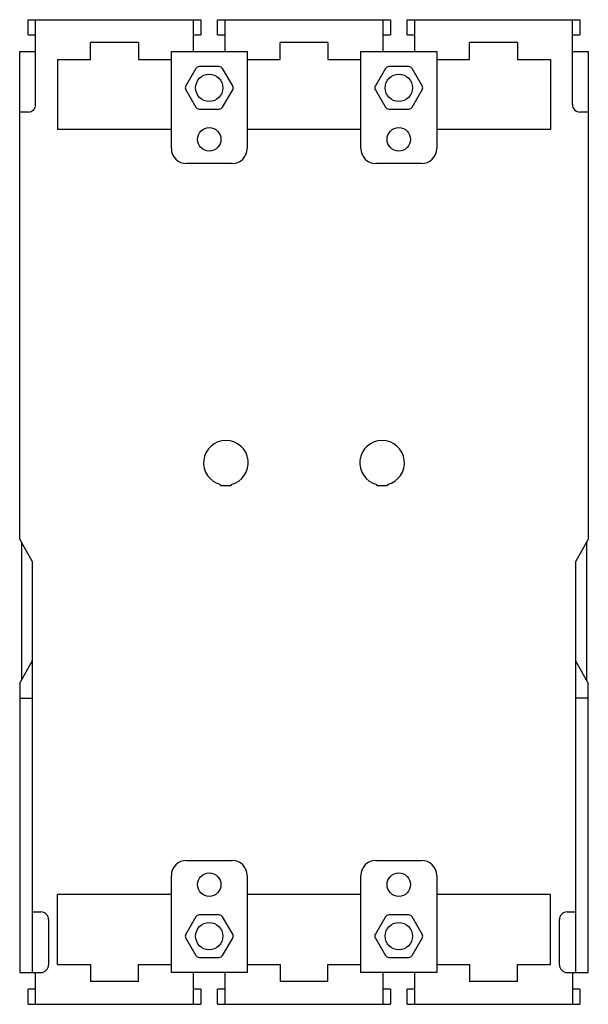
# Model space of a CAD drawing. Header units: millimetres. Extents: x 16 to 91, y 10 to 140.
import ezdxf

# ---------------------------------------------------------------- set-up
doc = ezdxf.new("R2010")
doc.units = ezdxf.units.MM
doc.header["$LTSCALE"] = 9.82031
doc.layers.add('00_COMPONENTS_1', color=7, linetype='CONTINUOUS')

msp = doc.modelspace()

# ---------------------------------------------------------------- linework, layer by layer
at = {"layer": '00_COMPONENTS_1', "color": 7, "linetype": 'Continuous'}
for p, q in [((17.6, 138.05), (17.6, 140.05)), ((17.6, 140.05), (40.4, 140.05)), ((18.6, 128.85), (18.6, 140.05)), ((39.4, 140.05), (39.4, 135.85)), ((40.4, 140.05), (40.4, 138.05)), ((42.6, 138.05), (42.6, 140.05)), ((42.6, 140.05), (65.4, 140.05)), ((43.6, 135.85), (43.6, 140.05)), ((64.4, 140.05), (64.4, 135.85)), ((65.4, 140.05), (65.4, 138.05)), ((67.6, 138.05), (67.6, 140.05)), ((67.6, 140.05), (90.4, 140.05)), ((68.6, 135.85), (68.6, 140.05)), ((89.4, 128.85), (89.4, 140.05)), ((90.4, 140.05), (90.4, 138.05)), ((17.6, 138.05), (18.6, 138.05)), ((39.4, 138.05), (40.4, 138.05)), ((42.6, 138.05), (43.6, 138.05)), ((64.4, 138.05), (65.4, 138.05)), ((67.6, 138.05), (68.6, 138.05)), ((89.4, 138.05), (90.4, 138.05)), ((25.85, 134.8), (25.85, 137.05)), ((32.15, 137.05), (25.85, 137.05)), ((32.15, 137.05), (32.15, 134.8)), ((50.85, 134.8), (50.85, 137.05)), ((57.15, 137.05), (50.85, 137.05)), ((57.15, 137.05), (57.15, 134.8)), ((75.85, 134.8), (75.85, 137.05)), ((82.15, 137.05), (75.85, 137.05)), ((82.15, 137.05), (82.15, 134.8)), ((16.5, 71.45), (16.5, 135.85)), ((16.5, 135.85), (18.6, 135.85)), ((36.5, 123.05), (36.5, 135.85)), ((36.5, 135.85), (46.5, 135.85)), ((46.5, 135.85), (46.5, 123.05)), ((61.5, 123.05), (61.5, 135.85)), ((61.5, 135.85), (71.5, 135.85)), ((71.5, 135.85), (71.5, 123.05)), ((89.4, 135.85), (91.5, 135.85)), ((91.5, 135.85), (91.5, 71.45)), ((21.5, 134.8), (21.5, 125.55)), ((21.5, 134.8), (25.85, 134.8)), ((32.15, 134.8), (36.5, 134.8)), ((46.5, 134.8), (50.85, 134.8)), ((57.15, 134.8), (61.5, 134.8)), ((71.5, 134.8), (75.85, 134.8)), ((82.15, 134.8), (86.5, 134.8)), ((86.5, 134.8), (86.5, 125.55)), ((39.73, 133.6), (38.4, 131.3)), ((42.83, 133.85), (40.17, 133.85)), ((44.59, 131.3), (43.26, 133.6)), ((64.74, 133.6), (63.41, 131.3)), ((67.83, 133.85), (65.17, 133.85)), ((69.59, 131.3), (68.26, 133.6)), ((38.4, 130.8), (39.73, 128.5)), ((43.26, 128.5), (44.59, 130.8)), ((63.41, 130.8), (64.74, 128.5)), ((68.26, 128.5), (69.59, 130.8)), ((17.6, 127.85), (16.5, 127.85)), ((40.17, 128.25), (42.83, 128.25)), ((65.17, 128.25), (67.83, 128.25)), ((91.5, 127.85), (90.4, 127.85)), ((36.5, 125.55), (21.5, 125.55)), ((61.5, 125.55), (46.5, 125.55)), ((86.5, 125.55), (71.5, 125.55)), ((44.5, 121.05), (38.5, 121.05)), ((69.5, 121.05), (63.5, 121.05)), ((43, 78.55), (43, 78.68)), ((43, 78.55), (44.4, 78.55)), ((44.4, 78.68), (44.4, 78.55)), ((63.6, 78.55), (63.6, 78.68)), ((63.6, 78.55), (65, 78.55)), ((65, 78.68), (65, 78.55)), ((18.2, 68.45), (16.5, 71.45)), ((16.75, 71.01), (16.75, 52.89)), ((91.5, 71.45), (89.8, 68.45)), ((91.25, 71.01), (91.25, 52.89)), ((18.2, 14.25), (18.2, 68.45)), ((89.8, 68.45), (89.8, 14.25)), ((16.5, 52.45), (18.2, 55.45)), ((91.5, 52.45), (89.8, 55.45)), ((16.5, 52.45), (16.5, 14.25)), ((91.5, 14.25), (91.5, 52.45)), ((16.5, 50.45), (18.2, 50.45)), ((91.5, 50.45), (89.8, 50.45)), ((38.5, 29.05), (44.5, 29.05)), ((63.5, 29.05), (69.5, 29.05)), ((36.5, 14.25), (36.5, 27.05)), ((46.5, 27.05), (46.5, 14.25)), ((61.5, 14.25), (61.5, 27.05)), ((71.5, 27.05), (71.5, 14.25)), ((36.5, 24.55), (21.5, 24.55)), ((21.5, 15.3), (21.5, 24.55)), ((61.5, 24.55), (46.5, 24.55)), ((86.5, 24.55), (71.5, 24.55)), ((86.5, 15.3), (86.5, 24.55)), ((18.2, 22.25), (19.3, 22.25)), ((88.7, 22.25), (89.8, 22.25)), ((20.3, 21.25), (20.3, 15.25)), ((39.73, 21.6), (38.4, 19.3)), ((42.83, 21.85), (40.17, 21.85)), ((44.59, 19.3), (43.26, 21.6)), ((64.74, 21.6), (63.41, 19.3)), ((67.83, 21.85), (65.17, 21.85)), ((69.59, 19.3), (68.26, 21.6)), ((87.7, 15.25), (87.7, 21.25)), ((38.4, 18.8), (39.73, 16.5)), ((43.26, 16.5), (44.59, 18.8)), ((63.41, 18.8), (64.74, 16.5)), ((68.26, 16.5), (69.59, 18.8)), ((40.17, 16.25), (42.83, 16.25)), ((65.17, 16.25), (67.83, 16.25)), ((21.5, 15.3), (25.85, 15.3)), ((25.85, 15.3), (25.85, 13.05)), ((32.15, 15.3), (36.5, 15.3)), ((32.15, 13.05), (32.15, 15.3)), ((46.5, 15.3), (50.85, 15.3)), ((50.85, 15.3), (50.85, 13.05)), ((57.15, 15.3), (61.5, 15.3)), ((57.15, 13.05), (57.15, 15.3)), ((71.5, 15.3), (75.85, 15.3)), ((75.85, 15.3), (75.85, 13.05)), ((82.15, 15.3), (86.5, 15.3)), ((82.15, 13.05), (82.15, 15.3)), ((16.5, 14.25), (19.3, 14.25)), ((18.6, 10.05), (18.6, 14.25)), ((32.15, 13.05), (25.85, 13.05)), ((46.5, 14.25), (36.5, 14.25)), ((39.4, 14.25), (39.4, 10.05)), ((43.6, 10.05), (43.6, 14.25)), ((57.15, 13.05), (50.85, 13.05)), ((71.5, 14.25), (61.5, 14.25)), ((64.4, 14.25), (64.4, 10.05)), ((68.6, 10.05), (68.6, 14.25)), ((82.15, 13.05), (75.85, 13.05)), ((88.7, 14.25), (91.5, 14.25)), ((89.4, 14.25), (89.4, 10.05)), ((18.6, 12.05), (17.6, 12.05)), ((17.6, 10.05), (17.6, 12.05)), ((40.4, 12.05), (39.4, 12.05)), ((40.4, 12.05), (40.4, 10.05)), ((43.6, 12.05), (42.6, 12.05)), ((42.6, 10.05), (42.6, 12.05)), ((65.4, 12.05), (64.4, 12.05)), ((65.4, 12.05), (65.4, 10.05)), ((68.6, 12.05), (67.6, 12.05)), ((67.6, 10.05), (67.6, 12.05)), ((90.4, 12.05), (89.4, 12.05)), ((90.4, 12.05), (90.4, 10.05)), ((17.6, 10.05), (40.4, 10.05)), ((42.6, 10.05), (65.4, 10.05)), ((67.6, 10.05), (90.4, 10.05))]:
    msp.add_line(p, q, dxfattribs=at)
for centre, radius in [((41.5, 131.05), 1.8), ((66.5, 131.05), 1.8), ((41.5, 124.25), 1.55), ((66.5, 124.25), 1.55), ((41.5, 25.85), 1.55), ((66.5, 25.85), 1.55), ((41.5, 19.05), 1.8), ((66.5, 19.05), 1.8)]:
    msp.add_circle(centre, radius, dxfattribs=at)
for centre, radius, start, end in [((40.17, 133.35), 0.5, 90.3119, 150.1158), ((42.83, 133.35), 0.5, 30.1965, 90.3119), ((65.17, 133.35), 0.5, 89.9946, 149.9484), ((67.83, 133.35), 0.5, 30.0284, 89.9946), ((44.16, 131.05), 0.5, 329.8053, 30.1947), ((69.16, 131.05), 0.5, 329.9297, 30.0703), ((38.84, 131.05), 0.5, 150.1176, 209.8824), ((63.84, 131.05), 0.5, 149.96, 210.04), ((17.6, 128.85), 1, 270, 360), ((90.4, 128.85), 1, 180, 270), ((40.17, 128.75), 0.5, 209.8842, 269.6881), ((42.83, 128.75), 0.5, 269.6881, 329.8035), ((65.17, 128.75), 0.5, 210.0516, 270.0054), ((67.83, 128.75), 0.5, 270.0036, 329.9716), ((38.5, 123.05), 2, 180, 270), ((44.5, 123.05), 2, 270, 360), ((63.5, 123.05), 2, 180, 270), ((69.5, 123.05), 2, 270, 360), ((43.7, 81.55), 2.95, 283.7265, 256.2735), ((64.3, 81.55), 2.95, 283.7265, 256.2735), ((38.5, 27.05), 2, 90, 180), ((44.5, 27.05), 2, 0, 90), ((63.5, 27.05), 2, 90, 180), ((69.5, 27.05), 2, 0, 90), ((19.3, 21.25), 1, 0, 90), ((88.7, 21.25), 1, 90, 180), ((40.17, 21.35), 0.5, 90.3119, 150.1158), ((42.83, 21.35), 0.5, 30.1965, 90.3119), ((65.17, 21.35), 0.5, 89.9946, 149.9484), ((67.83, 21.35), 0.5, 30.0284, 89.9946), ((38.84, 19.05), 0.5, 150.1176, 209.8824), ((44.16, 19.05), 0.5, 329.8053, 30.1947), ((63.84, 19.05), 0.5, 149.96, 210.04), ((69.16, 19.05), 0.5, 329.9297, 30.0703), ((40.17, 16.75), 0.5, 209.8842, 269.6881), ((42.83, 16.75), 0.5, 269.6881, 329.8035), ((65.17, 16.75), 0.5, 210.0516, 270.0054), ((67.83, 16.75), 0.5, 270.0036, 329.9716), ((19.3, 15.25), 1, 270, 360), ((88.7, 15.25), 1, 180, 270)]:
    msp.add_arc(centre, radius, start, end, dxfattribs=at)

doc.saveas('drawing.dxf')
